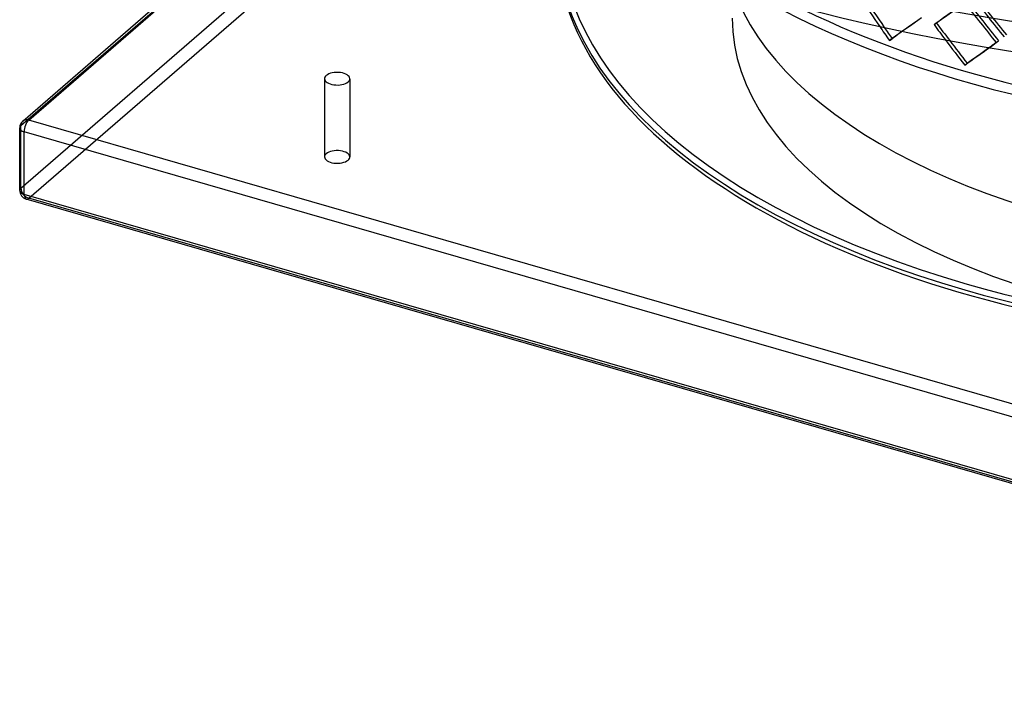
# Model space of a CAD drawing. Header units: millimetres. Extents: x -749 to 749, y -612 to 482.
# Tile 1 of 12: x -749 to -204, y -611 to -239. Entities that reach past the tile are written whole.
import ezdxf

# ---------------------------------------------------------------- set-up
doc = ezdxf.new("R2010")
doc.units = ezdxf.units.MM
doc.layers.add('HIDDEN', color=7, linetype='Continuous')
doc.layers.add('THICK', color=7, linetype='Continuous')

msp = doc.modelspace()

# ---------------------------------------------------------------- linework, layer by layer
at = {"layer": 'HIDDEN'}
for p, q in [((-748.81, -298.11), (-203.81, 173.87)), ((-748.81, -332.75), (-203.81, 139.23)), ((-744.48, -338.33), (-199.48, 133.65)), ((-243.27, -242.23), (-242.02, -241.14)), ((-267.99, -251), (-266.51, -250)), ((-208.79, -252.18), (-207.54, -251.1)), ((-580.73, -272.15), (-580.73, -315.46)), ((-566.73, -272.15), (-566.73, -315.46)), ((-748.81, -332.75), (-748.81, -298.11)), ((199.48, -610.83), (-744.48, -338.33))]:
    msp.add_line(p, q, dxfattribs=at)
for centre, major_axis, ratio, start_param, end_param in [((0, -73.44), (-450, 0), 0.5, 0, 2.617994), ((0, -73.44), (-355, 0), 0.5, 0, 2.617994), ((0, -77.77), (-360, 0), 0.5, 0, 2.617994), ((0, -68.7), (366.22, -524.76), 0.506474, -1.620858, -1.591642), ((0, -68.7), (364.2, -521.86), 0.506474, -1.621103, -1.588736), ((0, -25.6), (384.39, -511.05), 0.467176, -1.527601, -1.483576), ((0, -25.6), (382.27, -508.22), 0.467176, -1.52754, -1.48327), ((0, -34.21), (452.27, 340.17), 0.042828, -2.170609, -2.126597), ((0, -34.21), (449.77, 338.3), 0.042828, -2.170853, -2.126597), ((0, -34.21), (384.39, -511.05), 0.467176, -1.538594, -1.494583), ((0, -34.21), (382.27, -508.22), 0.467176, -1.538594, -1.494338), ((0, -238.59), (355, 0), 0.5, -3.141592, -0.523599), ((0, -68.7), (449.99, 314.05), 0.008669, 2.15432, 2.198576), ((0, -68.7), (452.49, 315.79), 0.008669, 2.154565, 2.178962), ((0, -68.7), (384.39, -511.05), 0.467176, -1.582606, -1.56618), ((0, -68.7), (382.27, -508.22), 0.467176, -1.582851, -1.563312), ((0, -68.7), (449.77, 338.3), 0.042828, -2.095696, -2.082341), ((0, -68.7), (452.27, 340.17), 0.042828, -2.092192, -2.082585), ((-744.48, -299.36), (-5, 0), 0.5, -0.523599, -0.000094), ((-744.48, -299.36), (-3.27, 3.78), 0.75, 0.000079, 0.713724), ((-573.73, -315.46), (7, 0), 0.5, 2.617994, 3.141499), ((-573.73, -315.46), (7, 0), 0.5, 3.141499, 5.759587), ((-573.73, -315.46), (7, 0), 0.5, -0.000094, 2.617994), ((-573.73, -315.46), (7, 0), 0.5, -0.523599, -0.000094), ((-744.48, -334), (-5, 0), 0.5, -0.523599, -0.000094), ((-744.48, -334), (-3.27, 3.78), 0.75, 0.713724, 2.284521), ((-744.48, -334), (-1.39, -4.8), 0.433013, 0.000007, 0.588003)]:
    msp.add_ellipse(centre, major_axis=major_axis, ratio=ratio, start_param=start_param, end_param=end_param, dxfattribs=at)
at = {"layer": 'THICK'}
for p, q in [((-747.76, -295.58), (-553.78, -127.59)), ((-744.48, -295.03), (-552.33, -128.62)), ((-226.25, -264.64), (-225, -263.55)), ((-749.48, -334), (-749.48, -299.36)), ((199.48, -567.53), (-744.48, -295.03)), ((196.98, -574.03), (-746.98, -301.53)), ((-746.98, -336.17), (-746.98, -301.53)), ((196.98, -608.67), (-746.98, -336.17)), ((198.1, -611.31), (-745.87, -338.81))]:
    msp.add_line(p, q, dxfattribs=at)
for centre, start, end in [((-744.48, -299.36), 130.8968, 179.9972), ((-744.48, -334), 179.9972, 253.872)]:
    msp.add_arc(centre, 5, start, end, dxfattribs=at)
for centre, major_axis, ratio, start_param, end_param in [((0, 65.38), (675, 0), 0.5, -3.141592, -0.523599), ((0, 82.09), (675, 0), 0.5, -2.094395, -0.523599), ((0, -190.96), (450, 0), 0.5, 3.120519, 4.18879), ((0, -193.12), (452.5, 0), 0.5, -3.141592, -2.094395), ((0, -195.29), (-452.5, 0), 0.5, 0, 2.617994), ((0, -190.96), (360, 0), 0.5, -2.969597, -0.523599), ((0, -77.77), (-452.5, 0), 0.5, 0.710003, 2.431589), ((0, -68.7), (366.22, -524.76), 0.506474, -1.591642, -1.576846), ((0, -68.7), (364.2, -521.86), 0.506474, -1.588736, -1.576898), ((0, -68.7), (452.49, 315.79), 0.008669, 2.178962, 2.198576), ((0, -68.7), (384.39, -511.05), 0.467176, -1.56618, -1.538594), ((0, -68.7), (382.27, -508.22), 0.467176, -1.563312, -1.538594), ((0, -68.7), (452.27, 340.17), 0.042828, -2.126597, -2.092192), ((0, -68.7), (449.77, 338.3), 0.042828, -2.126597, -2.095696), ((-573.73, -272.15), (-7, 0), 0.5, -0.523599, -0.000094), ((-573.73, -272.15), (-7, 0), 0.5, -0.000094, 2.617994), ((-573.73, -272.15), (-7, 0), 0.5, 3.141499, 5.759587), ((-573.73, -272.15), (-7, 0), 0.5, 2.617994, 3.141499), ((-744.48, -299.36), (-5, 0), 0.5, -0.000094, 1.047198), ((-744.48, -299.36), (-3.27, 3.78), 0.75, -0.857072, 0.000079), ((-744.48, -299.36), (-1.39, -4.8), 0.433013, -2.55359, -0.982794), ((0, -190.96), (450, 0), 0.5, -2.094395, -0.523599), ((0, -193.12), (452.5, 0), 0.5, -2.094395, -0.523599), ((-744.48, -334), (-5, 0), 0.5, -0.000094, 1.047198), ((-744.48, -334), (-1.39, -4.8), 0.433013, -0.982794, 0.000007)]:
    msp.add_ellipse(centre, major_axis=major_axis, ratio=ratio, start_param=start_param, end_param=end_param, dxfattribs=at)

doc.saveas('drawing.dxf')
